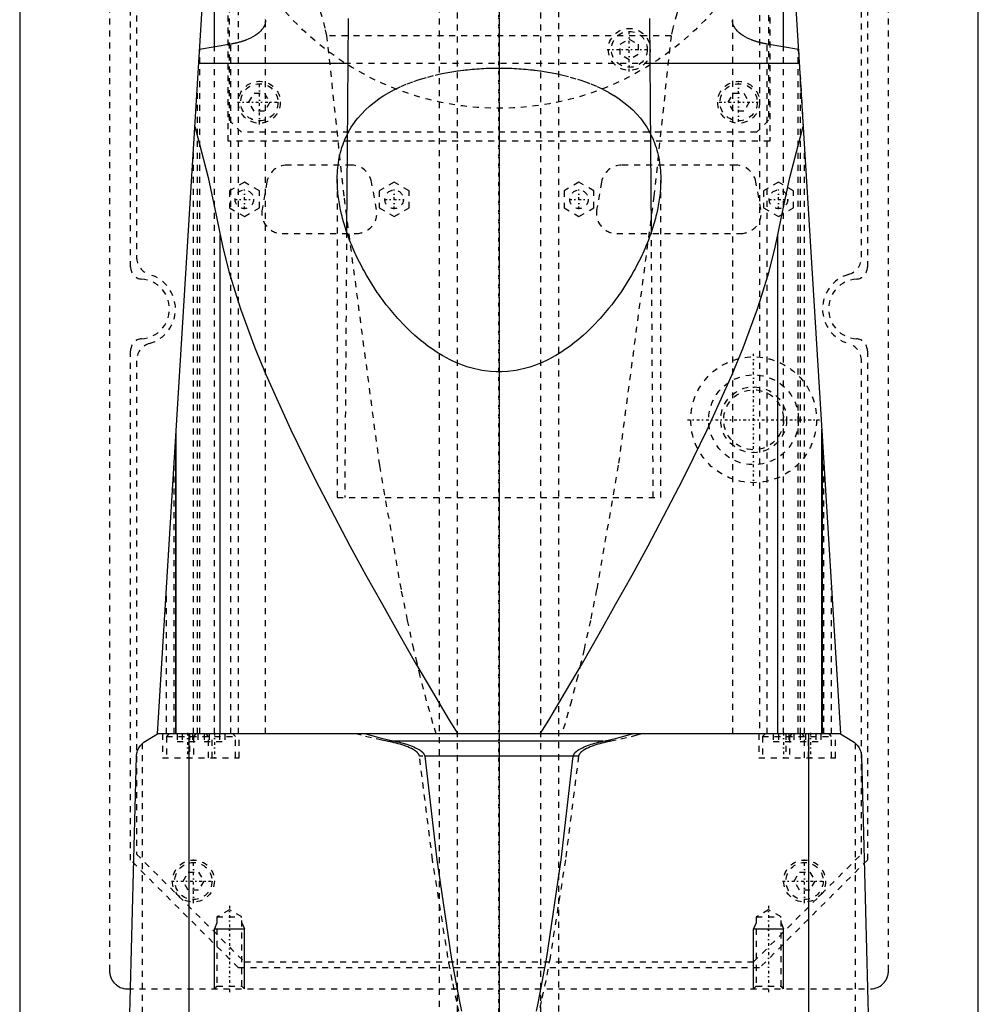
# Model space of a CAD drawing. Extents: x -90 to 90, y -104 to 484.
# Tile 5 of 8: x -80 to 80, y 32 to 196. Entities that reach past the tile are written whole.
import ezdxf

# ---------------------------------------------------------------- set-up
doc = ezdxf.new("R2010")
doc.units = 0
doc.linetypes.add('CENTER', pattern=[1.5, 0.45, -0.5, 0.05, -0.5])
doc.linetypes.add('DASHED', pattern=[2, 1, -1])
for name, color, linetype in [('AM_0', 7, 'CONTINUOUS'), ('AM_10', 7, 'CONTINUOUS'), ('AM_3', 7, 'DASHED'), ('AM_7', 7, 'CENTER')]:
    doc.layers.add(name, color=color, linetype=linetype)

msp = doc.modelspace()

# ---------------------------------------------------------------- linework, layer by layer
at = {"layer": 'AM_0', "color": 7, "linetype": 'CONTINUOUS'}
for p, q in [((-80, 291.5), (-80, 30)), ((80, 30), (80, 291.5)), ((-57, 77.05), (-47, 240)), ((47, 240), (57, 77.05)), ((-47.5, 191.75), (-47.5, 200.01)), ((47.5, 191.75), (47.5, 200.01)), ((-25.18, 196.5), (-25.43, 160.87)), ((25.43, 160.87), (25.18, 196.5)), ((-44.74, 192.21), (-49.99, 191.33)), ((49.99, 191.33), (44.74, 192.21)), ((-25.23, 189), (-50.13, 189)), ((50.13, 189), (25.23, 189)), ((-46.53, 77.05), (-46.53, 160.38)), ((46.53, 77.05), (46.53, 160.38)), ((-53.88, 77.05), (-53.88, 127.93)), ((53.88, 77.05), (53.88, 127.93)), ((-54, 125.94), (-54, 77.05)), ((54, 77.05), (54, 125.94)), ((-59, 75.85), (-57, 77.05)), ((57, 77.05), (-57, 77.05)), ((-51.74, 16.5), (-51.74, 77.05)), ((17.41, 75.85), (-17.41, 75.85)), ((51.74, 16.5), (51.74, 77.05)), ((57, 77.05), (59, 75.85)), ((-62, 16.5), (-60.5, 73.35)), ((12.4, 73.35), (-12.4, 73.35)), ((60.5, 73.35), (62, 16.5))]:
    msp.add_line(p, q, dxfattribs=at)
for points in [[(-39, 196.08, 0), (-39, 195.95, 0), (-39.04, 195.69, 0), (-39.11, 195.42, 0), (-39.16, 195.29, 0), (-39.23, 195.16, 0), (-39.38, 194.89, 0), (-39.57, 194.63, 0), (-39.8, 194.37, 0), (-40.06, 194.12, 0), (-40.36, 193.88, 0), (-40.52, 193.76, 0), (-40.69, 193.65, 0), (-41.06, 193.43, 0), (-41.45, 193.22, 0), (-41.86, 193.03, 0), (-42.12, 192.92, 0), (-42.2, 192.89, 0), (-42.28, 192.86, 0), (-42.32, 192.85, 0), (-42.36, 192.84, 0), (-42.43, 192.81, 0), (-42.52, 192.78, 0), (-42.6, 192.75, 0), (-42.68, 192.72, 0), (-42.76, 192.69, 0), (-42.8, 192.68, 0), (-42.85, 192.67, 0), (-42.93, 192.64, 0), (-43.02, 192.61, 0), (-43.06, 192.6, 0), (-43.11, 192.59, 0), (-43.19, 192.56, 0), (-43.28, 192.54, 0), (-43.33, 192.52, 0), (-43.37, 192.51, 0), (-43.46, 192.49, 0), (-43.55, 192.46, 0), (-43.64, 192.44, 0), (-43.74, 192.42, 0), (-43.83, 192.4, 0), (-43.88, 192.39, 0), (-43.92, 192.37, 0), (-44.02, 192.35, 0), (-44.11, 192.33, 0), (-44.21, 192.31, 0), (-44.3, 192.29, 0), (-44.4, 192.27, 0), (-44.45, 192.27, 0), (-44.5, 192.26, 0), (-44.6, 192.24, 0), (-44.69, 192.22, 0), (-44.74, 192.21, 0)], [(-39.02, 196.32, 0), (-39.01, 196.27, 0), (-39.01, 196.24, 0), (-39, 196.21, 0), (-39, 196.16, 0), (-39, 196.1, 0), (-39, 196.08, 0)], [(39, 196.08, 0), (39, 196.1, 0), (39, 196.16, 0), (39, 196.21, 0), (39.01, 196.24, 0), (39.01, 196.27, 0), (39.02, 196.32, 0)], [(44.74, 192.21, 0), (44.69, 192.22, 0), (44.6, 192.24, 0), (44.5, 192.26, 0), (44.45, 192.27, 0), (44.4, 192.27, 0), (44.31, 192.29, 0), (44.21, 192.31, 0), (44.11, 192.33, 0), (44.02, 192.35, 0), (43.92, 192.37, 0), (43.88, 192.38, 0), (43.83, 192.4, 0), (43.74, 192.42, 0), (43.65, 192.44, 0), (43.55, 192.46, 0), (43.46, 192.49, 0), (43.37, 192.51, 0), (43.33, 192.52, 0), (43.28, 192.54, 0), (43.2, 192.56, 0), (43.11, 192.59, 0), (43.06, 192.6, 0), (43.02, 192.61, 0), (42.94, 192.64, 0), (42.85, 192.67, 0), (42.81, 192.68, 0), (42.77, 192.69, 0), (42.68, 192.72, 0), (42.6, 192.75, 0), (42.52, 192.78, 0), (42.44, 192.81, 0), (42.36, 192.83, 0), (42.32, 192.85, 0), (42.28, 192.86, 0), (42.2, 192.89, 0), (42.12, 192.92, 0), (41.86, 193.03, 0), (41.45, 193.22, 0), (41.06, 193.43, 0), (40.7, 193.65, 0), (40.53, 193.76, 0), (40.36, 193.88, 0), (40.06, 194.12, 0), (39.8, 194.37, 0), (39.57, 194.63, 0), (39.38, 194.89, 0), (39.23, 195.16, 0), (39.16, 195.29, 0), (39.11, 195.42, 0), (39.04, 195.69, 0), (39, 195.95, 0), (39, 196.08, 0)], [(-50.78, 178.45, 0), (-50.02, 175.73, 0), (-48.56, 169.92, 0), (-47.19, 163.67, 0), (-46.53, 160.38, 0)], [(46.53, 160.38, 0), (47.19, 163.67, 0), (48.56, 169.92, 0), (50.02, 175.73, 0), (50.78, 178.45, 0)], [(-27, 169.6, 0), (-27, 169.81, 0), (-26.99, 170.24, 0), (-26.97, 170.67, 0), (-26.96, 170.89, 0), (-26.94, 171.1, 0), (-26.91, 171.53, 0), (-26.86, 171.96, 0), (-26.8, 172.39, 0), (-26.73, 172.82, 0), (-26.65, 173.25, 0), (-26.61, 173.46, 0), (-26.56, 173.67, 0), (-26.46, 174.1, 0), (-26.34, 174.52, 0), (-26.22, 174.93, 0), (-26.08, 175.35, 0), (-25.93, 175.76, 0), (-25.85, 175.96, 0), (-25.77, 176.16, 0), (-25.6, 176.57, 0), (-25.41, 176.96, 0), (-25.31, 177.16, 0)], [(25.31, 177.16, 0), (25.41, 176.97, 0), (25.6, 176.57, 0), (25.77, 176.17, 0), (25.85, 175.96, 0), (25.93, 175.76, 0), (26.08, 175.35, 0), (26.22, 174.94, 0), (26.34, 174.52, 0), (26.46, 174.1, 0), (26.56, 173.68, 0), (26.61, 173.46, 0), (26.65, 173.25, 0), (26.73, 172.82, 0), (26.8, 172.4, 0), (26.86, 171.97, 0), (26.91, 171.54, 0), (26.94, 171.11, 0), (26.96, 170.89, 0), (26.97, 170.67, 0), (26.99, 170.24, 0), (27, 169.81, 0), (27, 169.6, 0)], [(27, 169.6, 0), (27, 169.28, 0), (26.98, 168.63, 0), (26.94, 167.97, 0), (26.91, 167.64, 0), (26.88, 167.3, 0), (26.8, 166.62, 0), (26.7, 165.94, 0), (26.58, 165.24, 0), (26.44, 164.54, 0), (26.28, 163.83, 0), (26.2, 163.47, 0), (26.11, 163.12, 0), (25.91, 162.4, 0), (25.69, 161.67, 0), (25.46, 160.95, 0), (25.2, 160.22, 0), (24.93, 159.48, 0), (24.78, 159.11, 0), (24.64, 158.75, 0), (24.33, 158.01, 0), (24, 157.28, 0), (23.83, 156.91, 0), (23.65, 156.54, 0), (23.29, 155.81, 0), (22.91, 155.07, 0), (22.72, 154.71, 0), (22.52, 154.34, 0), (22.11, 153.62, 0), (21.68, 152.9, 0), (21.24, 152.18, 0), (20.78, 151.47, 0), (20.31, 150.77, 0), (20.07, 150.42, 0), (19.82, 150.07, 0), (19.32, 149.39, 0), (18.81, 148.71, 0), (18.28, 148.05, 0), (17.74, 147.39, 0), (17.19, 146.75, 0), (16.9, 146.43, 0), (16.61, 146.11, 0), (16.01, 145.47, 0), (15.38, 144.83, 0), (14.72, 144.2, 0), (14.04, 143.58, 0), (13.34, 142.97, 0), (12.98, 142.68, 0), (12.62, 142.38, 0), (11.87, 141.81, 0), (11.1, 141.26, 0), (10.31, 140.74, 0), (9.5, 140.25, 0), (8.67, 139.79, 0), (8.25, 139.57, 0), (7.82, 139.36, 0), (6.95, 138.97, 0), (6.07, 138.62, 0), (5.17, 138.31, 0), (4.26, 138.05, 0), (3.33, 137.83, 0), (2.86, 137.75, 0), (2.39, 137.67, 0), (1.44, 137.56, 0), (0.48, 137.51, 0), (0, 137.5, 0), (-0.48, 137.51, 0), (-1.44, 137.56, 0), (-2.39, 137.67, 0), (-2.86, 137.75, 0), (-3.33, 137.83, 0), (-4.26, 138.05, 0), (-5.17, 138.31, 0), (-6.07, 138.62, 0), (-6.95, 138.97, 0), (-7.82, 139.36, 0), (-8.25, 139.57, 0), (-8.67, 139.79, 0), (-9.5, 140.25, 0), (-10.31, 140.74, 0), (-11.1, 141.26, 0), (-11.87, 141.81, 0), (-12.62, 142.38, 0), (-12.98, 142.68, 0), (-13.34, 142.97, 0), (-14.04, 143.58, 0), (-14.72, 144.2, 0), (-15.38, 144.83, 0), (-16.01, 145.47, 0), (-16.61, 146.11, 0), (-16.9, 146.43, 0), (-17.19, 146.75, 0), (-17.74, 147.39, 0), (-18.28, 148.05, 0), (-18.81, 148.71, 0), (-19.32, 149.39, 0), (-19.82, 150.07, 0), (-20.07, 150.42, 0), (-20.31, 150.77, 0), (-20.78, 151.47, 0), (-21.24, 152.18, 0), (-21.68, 152.9, 0), (-22.11, 153.62, 0), (-22.52, 154.34, 0), (-22.72, 154.71, 0), (-22.91, 155.07, 0), (-23.29, 155.81, 0), (-23.65, 156.54, 0), (-23.83, 156.91, 0), (-24, 157.28, 0), (-24.33, 158.01, 0), (-24.64, 158.75, 0), (-24.78, 159.11, 0), (-24.93, 159.48, 0), (-25.2, 160.22, 0), (-25.46, 160.95, 0), (-25.69, 161.67, 0), (-25.91, 162.4, 0), (-26.11, 163.12, 0), (-26.2, 163.47, 0), (-26.28, 163.83, 0), (-26.44, 164.54, 0), (-26.58, 165.24, 0), (-26.7, 165.94, 0), (-26.8, 166.62, 0), (-26.88, 167.3, 0), (-26.91, 167.64, 0), (-26.94, 167.97, 0), (-26.98, 168.63, 0), (-27, 169.28, 0), (-27, 169.6, 0)], [(-46.53, 160.38, 0), (-46.11, 158.34, 0), (-45.07, 154.24, 0), (-43.83, 150.11, 0), (-43.13, 148.01, 0), (-42.38, 145.88, 0), (-40.73, 141.53, 0), (-38.89, 137.05, 0), (-36.88, 132.47, 0), (-34.72, 127.8, 0), (-32.42, 123.04, 0), (-31.22, 120.64, 0), (-30, 118.23, 0), (-27.48, 113.37, 0), (-24.87, 108.47, 0), (-22.2, 103.56, 0), (-19.47, 98.65, 0), (-16.7, 93.75, 0), (-15.31, 91.32, 0), (-13.91, 88.89, 0), (-11.1, 84.09, 0), (-8.29, 79.37, 0), (-6.87, 77.05, 0)], [(6.87, 77.05, 0), (8.29, 79.37, 0), (11.1, 84.09, 0), (13.91, 88.89, 0), (15.31, 91.32, 0), (16.7, 93.75, 0), (19.47, 98.65, 0), (22.2, 103.56, 0), (24.87, 108.47, 0), (27.48, 113.37, 0), (30, 118.23, 0), (31.22, 120.64, 0), (32.42, 123.04, 0), (34.72, 127.8, 0), (36.88, 132.47, 0), (38.89, 137.05, 0), (40.73, 141.53, 0), (42.38, 145.88, 0), (43.13, 148.01, 0), (43.83, 150.11, 0), (45.07, 154.24, 0), (46.11, 158.34, 0), (46.53, 160.38, 0)], [(-60.5, 73.35, 0), (-60.5, 73.35, 0), (-60.5, 73.36, 0), (-60.5, 73.37, 0), (-60.5, 73.37, 0), (-60.5, 73.37, 0), (-60.5, 73.38, 0), (-60.5, 73.38, 0), (-60.5, 73.39, 0), (-60.5, 73.39, 0), (-60.5, 73.4, 0), (-60.5, 73.4, 0), (-60.5, 73.4, 0), (-60.5, 73.41, 0), (-60.5, 73.41, 0), (-60.5, 73.43, 0), (-60.5, 73.44, 0), (-60.49, 73.45, 0), (-60.49, 73.48, 0), (-60.49, 73.5, 0), (-60.49, 73.52, 0), (-60.49, 73.54, 0), (-60.49, 73.56, 0), (-60.49, 73.57, 0), (-60.48, 73.57, 0), (-60.48, 73.59, 0), (-60.48, 73.61, 0), (-60.47, 73.65, 0), (-60.47, 73.69, 0), (-60.46, 73.73, 0), (-60.45, 73.79, 0), (-60.44, 73.85, 0), (-60.4, 74.02, 0), (-60.33, 74.26, 0), (-60.29, 74.36, 0), (-60.25, 74.45, 0), (-60.18, 74.6, 0), (-60.11, 74.74, 0), (-59.83, 75.14, 0), (-59.29, 75.66, 0), (-59, 75.85, 0)], [(-22.25, 77.05, 0), (-21.46, 76.83, 0), (-19.85, 76.41, 0), (-18.23, 76.03, 0), (-17.41, 75.85, 0)], [(-17.41, 75.85, 0), (-17.25, 75.82, 0), (-16.93, 75.75, 0), (-16.61, 75.67, 0), (-16.46, 75.63, 0), (-16.3, 75.59, 0), (-15.99, 75.51, 0), (-15.68, 75.41, 0), (-15.38, 75.32, 0), (-15.08, 75.22, 0), (-14.78, 75.11, 0), (-14.64, 75.06, 0), (-14.49, 75, 0), (-14.21, 74.88, 0), (-13.92, 74.75, 0), (-13.62, 74.59, 0), (-13.33, 74.43, 0), (-13.17, 74.32, 0), (-13.13, 74.29, 0), (-13.08, 74.26, 0), (-13.06, 74.24, 0), (-13.04, 74.22, 0), (-12.99, 74.19, 0), (-12.95, 74.16, 0), (-12.93, 74.14, 0), (-12.91, 74.12, 0), (-12.87, 74.09, 0), (-12.83, 74.05, 0), (-12.81, 74.04, 0), (-12.79, 74.02, 0), (-12.75, 73.98, 0), (-12.72, 73.94, 0), (-12.68, 73.9, 0), (-12.65, 73.86, 0), (-12.61, 73.82, 0), (-12.6, 73.8, 0), (-12.58, 73.78, 0), (-12.55, 73.73, 0), (-12.52, 73.68, 0), (-12.49, 73.63, 0), (-12.47, 73.58, 0), (-12.45, 73.53, 0), (-12.44, 73.51, 0), (-12.43, 73.48, 0), (-12.41, 73.43, 0), (-12.41, 73.4, 0), (-12.41, 73.39, 0), (-12.4, 73.38, 0), (-12.4, 73.38, 0), (-12.4, 73.37, 0), (-12.4, 73.36, 0), (-12.4, 73.35, 0), (-12.4, 73.35, 0)], [(12.4, 73.35, 0), (12.4, 73.35, 0), (12.4, 73.36, 0), (12.4, 73.37, 0), (12.4, 73.38, 0), (12.4, 73.38, 0), (12.41, 73.39, 0), (12.41, 73.4, 0), (12.41, 73.43, 0), (12.43, 73.48, 0), (12.44, 73.51, 0), (12.45, 73.53, 0), (12.47, 73.58, 0), (12.49, 73.63, 0), (12.52, 73.68, 0), (12.55, 73.73, 0), (12.58, 73.78, 0), (12.6, 73.8, 0), (12.61, 73.82, 0), (12.65, 73.86, 0), (12.68, 73.9, 0), (12.72, 73.94, 0), (12.75, 73.98, 0), (12.79, 74.02, 0), (12.81, 74.04, 0), (12.83, 74.05, 0), (12.87, 74.09, 0), (12.91, 74.12, 0), (12.93, 74.14, 0), (12.95, 74.16, 0), (12.99, 74.19, 0), (13.04, 74.22, 0), (13.06, 74.24, 0), (13.08, 74.26, 0), (13.13, 74.29, 0), (13.17, 74.32, 0), (13.33, 74.43, 0), (13.62, 74.59, 0), (13.92, 74.75, 0), (14.21, 74.88, 0), (14.49, 75, 0), (14.64, 75.06, 0), (14.78, 75.11, 0), (15.08, 75.22, 0), (15.38, 75.32, 0), (15.68, 75.41, 0), (15.99, 75.51, 0), (16.3, 75.59, 0), (16.46, 75.63, 0), (16.61, 75.67, 0), (16.93, 75.75, 0), (17.25, 75.82, 0), (17.41, 75.85, 0)], [(17.41, 75.85, 0), (18.23, 76.03, 0), (19.85, 76.41, 0), (21.46, 76.83, 0), (22.25, 77.05, 0)], [(59, 75.85, 0), (59.29, 75.66, 0), (59.83, 75.14, 0), (60.11, 74.74, 0), (60.18, 74.6, 0), (60.25, 74.45, 0), (60.29, 74.36, 0), (60.33, 74.26, 0), (60.4, 74.02, 0), (60.44, 73.85, 0), (60.45, 73.79, 0), (60.46, 73.73, 0), (60.47, 73.69, 0), (60.47, 73.65, 0), (60.48, 73.61, 0), (60.48, 73.59, 0), (60.48, 73.57, 0), (60.49, 73.57, 0), (60.49, 73.56, 0), (60.49, 73.54, 0), (60.49, 73.52, 0), (60.49, 73.5, 0), (60.49, 73.48, 0), (60.49, 73.45, 0), (60.5, 73.44, 0), (60.5, 73.43, 0), (60.5, 73.41, 0), (60.5, 73.41, 0), (60.5, 73.4, 0), (60.5, 73.4, 0), (60.5, 73.4, 0), (60.5, 73.39, 0), (60.5, 73.39, 0), (60.5, 73.38, 0), (60.5, 73.38, 0), (60.5, 73.37, 0), (60.5, 73.37, 0), (60.5, 73.37, 0), (60.5, 73.36, 0), (60.5, 73.35, 0), (60.5, 73.35, 0)], [(-12.4, 73.35, 0), (-10.36, 56.04, 0), (-7.97, 39.77, 0), (-7.28, 35.91, 0), (-6.59, 32.39, 0), (-6.24, 30.76, 0)], [(6.24, 30.76, 0), (6.59, 32.39, 0), (7.28, 35.91, 0), (7.97, 39.77, 0), (10.36, 56.04, 0), (12.4, 73.35, 0)]]:
    msp.add_polyline3d(points, dxfattribs=at)
at = {"layer": 'AM_10', "color": 7, "linetype": 'CONTINUOUS'}
for p, q in [((-47.07, 45.5), (-47.5, 44.5)), ((-47.5, 34.5), (-47.5, 44.5)), ((-47.5, 44.5), (-42.5, 44.5)), ((-42.93, 45.5), (-42.5, 44.5)), ((-42.5, 34.5), (-42.5, 44.5)), ((42.93, 45.5), (42.5, 44.5)), ((42.5, 34.5), (42.5, 44.5)), ((42.5, 44.5), (47.5, 44.5)), ((47.07, 45.5), (47.5, 44.5)), ((47.5, 34.5), (47.5, 44.5))]:
    msp.add_line(p, q, dxfattribs=at)
at = {"layer": 'AM_3', "color": 6, "linetype": 'DASHED'}
for p, q in [((-7, 457.5), (-7, -77.5)), ((7, -77.5), (7, 457.5)), ((-65, 292.5), (-65, 37.5)), ((-61.5, 154.98), (-61.5, 292)), ((-60.5, 291), (-60.5, 156.65)), ((60.5, 156.65), (60.5, 291)), ((61.5, 292), (61.5, 154.98)), ((65, 37.5), (65, 292.5)), ((-43.5, 77.05), (-43.5, 247.02)), ((43.5, 247.02), (43.5, 77.05)), ((-45, 179.5), (-45, 245.02)), ((45, 245.02), (45, 179.5)), ((-45.21, 176), (-45.21, 244.67)), ((45.21, 244.67), (45.21, 176)), ((-10, 212.5), (-10, -25.3)), ((10, -25.3), (10, 212.5)), ((-39, 77.05), (-39, 196.08)), ((39, 196.08), (39, 77.05)), ((28.71, 193.62), (-28.71, 193.62)), ((20.25, 192.19), (21.75, 193.06)), ((21.75, 193.06), (23.25, 192.19)), ((-49.95, 77.05), (-49.95, 191.34)), ((-47.5, 77.05), (-47.5, 191.75)), ((-44.74, 77.05), (-44.74, 192.21)), ((20.25, 190.46), (20.25, 192.19)), ((23.25, 192.19), (23.25, 190.46)), ((44.74, 77.05), (44.74, 192.21)), ((47.5, 77.05), (47.5, 191.75)), ((49.95, 77.05), (49.95, 191.34)), ((49.99, 191.33), (50.78, 178.45)), ((21.75, 189.6), (20.25, 190.46)), ((23.25, 190.46), (21.75, 189.6)), ((25.23, 189), (-25.23, 189)), ((-50.31, 77.05), (-50.31, 186.12)), ((50.31, 77.05), (50.31, 186.12)), ((-41.73, 182.5), (-40.87, 184)), ((-40.87, 181), (-41.73, 182.5)), ((-40.87, 184), (-39.13, 184)), ((-39.13, 184), (-38.27, 182.5)), ((-38.27, 182.5), (-39.13, 181)), ((38.27, 182.5), (39.13, 184)), ((39.13, 181), (38.27, 182.5)), ((39.13, 184), (40.87, 184)), ((40.87, 184), (41.73, 182.5)), ((41.73, 182.5), (40.87, 181)), ((-39.13, 181), (-40.87, 181)), ((40.87, 181), (39.13, 181)), ((-43, 177.5), (-45, 179.5)), ((45, 179.5), (43, 177.5)), ((45.21, 176), (-45.21, 176)), ((43, 177.5), (-43, 177.5)), ((-51, 77.05), (-51, 174.82)), ((51, 77.05), (51, 174.82)), ((-24.61, 172), (-35.39, 172)), ((39.54, 172), (20.46, 172)), ((-27, 169.6), (-27, 116.5)), ((27, 116.5), (27, 169.6)), ((-42.5, 169.19), (-45, 167.74)), ((-45, 167.74), (-45, 164.86)), ((-40, 167.74), (-42.5, 169.19)), ((-40, 164.86), (-40, 167.74)), ((-38.74, 169.19), (-39.55, 164.59)), ((-20.45, 164.59), (-21.26, 169.19)), ((-17.5, 169.19), (-20, 167.74)), ((-20, 167.74), (-20, 164.86)), ((-15, 167.74), (-17.5, 169.19)), ((-15, 164.86), (-15, 167.74)), ((13.35, 169.19), (10.85, 167.74)), ((10.85, 167.74), (10.85, 164.86)), ((15.85, 167.74), (13.35, 169.19)), ((15.85, 164.86), (15.85, 167.74)), ((17.11, 169.19), (16.3, 164.59)), ((43.7, 164.59), (42.89, 169.19)), ((46.65, 169.19), (44.15, 167.74)), ((44.15, 167.74), (44.15, 164.86)), ((49.15, 167.74), (46.65, 169.19)), ((49.15, 164.86), (49.15, 167.74)), ((-45, 164.86), (-42.5, 163.41)), ((-42.5, 163.41), (-40, 164.86)), ((-20, 164.86), (-17.5, 163.41)), ((-17.5, 163.41), (-15, 164.86)), ((10.85, 164.86), (13.35, 163.41)), ((13.35, 163.41), (15.85, 164.86)), ((44.15, 164.86), (46.65, 163.41)), ((46.65, 163.41), (49.15, 164.86)), ((-36.2, 160.6), (-23.8, 160.6)), ((-25.43, 160.87), (-25.75, 116.5)), ((19.65, 160.6), (40.35, 160.6)), ((25.75, 116.5), (25.43, 160.87)), ((-61.5, 56), (-61.5, 141.02)), ((61.5, 141.02), (61.5, 56)), ((-60.5, 139.35), (-60.5, 57)), ((60.5, 57), (60.5, 139.35)), ((-54.2, 77.05), (-54.2, 122.75)), ((54.2, 77.05), (54.2, 122.75)), ((-27, 116.5), (27, 116.5)), ((-55.5, 77.05), (-55.5, 101.49)), ((55.5, 77.05), (55.5, 101.49)), ((-56.15, 77.05), (-56.15, 73.05)), ((-55.1, 77.05), (-55.5, 76.65)), ((-55.5, 76.65), (-55.5, 73.05)), ((-55.5, 76.65), (-44, 76.65)), ((-53.73, 77.05), (-53.73, 75.8)), ((-53.73, 75.8), (-50.27, 75.8)), ((-52.87, 77.05), (-52.87, 75.8)), ((-51.65, 77.05), (-51.65, 73.05)), ((-51.13, 77.05), (-51.13, 75.8)), ((-50.6, 77.05), (-51, 76.65)), ((-51, 76.65), (-51, 73.05)), ((-50.27, 77.05), (-50.27, 75.8)), ((-49.23, 77.05), (-49.23, 75.8)), ((-49.23, 75.8), (-45.77, 75.8)), ((-48.5, 76.65), (-48.9, 77.05)), ((-48.5, 73.05), (-48.5, 76.65)), ((-48.37, 77.05), (-48.37, 75.8)), ((-47.85, 73.05), (-47.85, 77.05)), ((-46.63, 77.05), (-46.63, 75.8)), ((-45.77, 77.05), (-45.77, 75.8)), ((-44, 76.65), (-44.4, 77.05)), ((-44, 73.05), (-44, 76.65)), ((-43.35, 73.05), (-43.35, 77.05)), ((18.65, 75.85), (-18.65, 75.85)), ((43.35, 77.05), (43.35, 73.05)), ((44.4, 77.05), (44, 76.65)), ((44, 76.65), (44, 73.05)), ((44, 76.65), (55.5, 76.65)), ((45.77, 77.05), (45.77, 75.8)), ((45.77, 75.8), (49.23, 75.8)), ((46.63, 77.05), (46.63, 75.8)), ((47.85, 77.05), (47.85, 73.05)), ((48.37, 77.05), (48.37, 75.8)), ((48.9, 77.05), (48.5, 76.65)), ((48.5, 76.65), (48.5, 73.05)), ((49.23, 77.05), (49.23, 75.8)), ((50.27, 77.05), (50.27, 75.8)), ((50.27, 75.8), (53.73, 75.8)), ((51, 76.65), (50.6, 77.05)), ((51, 73.05), (51, 76.65)), ((51.13, 77.05), (51.13, 75.8)), ((51.65, 73.05), (51.65, 77.05)), ((52.87, 77.05), (52.87, 75.8)), ((53.73, 77.05), (53.73, 75.8)), ((55.5, 76.65), (55.1, 77.05)), ((55.5, 73.05), (55.5, 76.65)), ((56.15, 73.05), (56.15, 77.05)), ((-59.5, 16.5), (-59.5, 75.49)), ((59.5, 16.5), (59.5, 75.49)), ((-56.15, 73.05), (-43.35, 73.05)), ((13.28, 73.35), (-13.28, 73.35)), ((43.35, 73.05), (56.15, 73.05)), ((-43.5, 38), (-61.5, 56)), ((-60.5, 57), (-42.5, 39)), ((42.5, 39), (60.5, 57)), ((61.5, 56), (43.5, 38)), ((-52.73, 52.5), (-51.87, 54)), ((-51.87, 54), (-50.13, 54)), ((-50.13, 54), (-49.27, 52.5)), ((49.27, 52.5), (50.13, 54)), ((50.13, 54), (51.87, 54)), ((51.87, 54), (52.73, 52.5)), ((-51.87, 51), (-52.73, 52.5)), ((-50.13, 51), (-51.87, 51)), ((-49.27, 52.5), (-50.13, 51)), ((50.13, 51), (49.27, 52.5)), ((51.87, 51), (50.13, 51)), ((52.73, 52.5), (51.87, 51)), ((-45, 47.69), (-47.07, 46.5)), ((-42.93, 46.5), (-45, 47.69)), ((45, 47.69), (42.93, 46.5)), ((47.07, 46.5), (45, 47.69)), ((-47.07, 46.5), (-47.07, 34.93)), ((-47.07, 46.5), (-42.93, 46.5)), ((-42.93, 34.93), (-42.93, 46.5)), ((42.93, 46.5), (42.93, 34.93)), ((42.93, 46.5), (47.07, 46.5)), ((47.07, 34.93), (47.07, 46.5)), ((43.5, 38), (-43.5, 38)), ((-42.5, 39), (42.5, 39)), ((-47.07, 34.93), (-47.5, 34.5)), ((-47.07, 34.93), (-42.93, 34.93)), ((-42.5, 34.5), (-42.93, 34.93)), ((42.93, 34.93), (42.5, 34.5)), ((42.93, 34.93), (47.07, 34.93)), ((47.5, 34.5), (47.07, 34.93)), ((-62, 34.5), (62, 34.5))]:
    msp.add_line(p, q, dxfattribs=at)
for points in [[(-28.71, 193.62, 0), (-28.99, 194.85, 0), (-29.66, 197.27, 0), (-30.44, 199.65, 0), (-30.86, 200.82, 0), (-31.31, 201.98, 0), (-32.26, 204.28, 0), (-33.28, 206.54, 0), (-34.35, 208.76, 0), (-35.46, 210.94, 0), (-36.61, 213.09, 0), (-37.19, 214.15, 0), (-37.78, 215.2, 0), (-38.96, 217.28, 0), (-40.15, 219.31, 0), (-41.34, 221.3, 0), (-42.52, 223.25, 0), (-43.68, 225.15, 0), (-44.25, 226.08, 0), (-44.82, 227, 0), (-45.93, 228.8, 0), (-47.01, 230.54, 0), (-47.53, 231.39, 0)], [(47.53, 231.39, 0), (47.01, 230.54, 0), (45.93, 228.8, 0), (44.82, 227, 0), (44.25, 226.08, 0), (43.68, 225.15, 0), (42.52, 223.25, 0), (41.34, 221.3, 0), (40.15, 219.31, 0), (38.96, 217.28, 0), (37.78, 215.2, 0), (37.19, 214.15, 0), (36.61, 213.09, 0), (35.46, 210.94, 0), (34.35, 208.76, 0), (33.28, 206.54, 0), (32.26, 204.28, 0), (31.31, 201.98, 0), (30.86, 200.82, 0), (30.44, 199.65, 0), (29.66, 197.27, 0), (28.99, 194.85, 0), (28.71, 193.62, 0)], [(-10.49, 77.05, 0), (-11.02, 78.81, 0), (-12.09, 82.59, 0), (-13.15, 86.72, 0), (-13.68, 88.91, 0), (-14.21, 91.19, 0), (-15.26, 96.01, 0), (-16.3, 101.17, 0), (-19.91, 121.9, 0), (-25.86, 166.85, 0), (-28.71, 193.62, 0)], [(28.71, 193.62, 0), (25.86, 166.85, 0), (19.91, 121.9, 0), (16.3, 101.17, 0), (15.26, 96.01, 0), (14.21, 91.19, 0), (13.68, 88.91, 0), (13.15, 86.72, 0), (12.09, 82.59, 0), (11.02, 78.81, 0), (10.49, 77.05, 0)], [(-10.01, 187.18, 0), (-9.52, 187.29, 0), (-8.53, 187.48, 0), (-7.52, 187.65, 0), (-7.01, 187.73, 0)], [(-7.01, 187.73, 0), (-6.81, 187.75, 0), (-6.43, 187.81, 0), (-6.04, 187.85, 0), (-5.85, 187.88, 0), (-5.65, 187.9, 0), (-5.26, 187.94, 0), (-4.87, 187.98, 0), (-4.48, 188.02, 0), (-4.09, 188.05, 0), (-3.7, 188.08, 0), (-3.5, 188.1, 0), (-3.31, 188.11, 0), (-2.92, 188.13, 0), (-2.52, 188.16, 0), (-2.13, 188.17, 0), (-1.74, 188.19, 0), (-1.35, 188.2, 0), (-1.16, 188.21, 0), (-0.97, 188.21, 0), (-0.58, 188.22, 0), (-0.19, 188.22, 0), (0, 188.22, 0)], [(0, 188.22, 0), (0.19, 188.22, 0), (0.58, 188.22, 0), (0.96, 188.21, 0), (1.16, 188.21, 0), (1.35, 188.2, 0), (1.74, 188.19, 0), (2.13, 188.17, 0), (2.52, 188.16, 0), (2.91, 188.14, 0), (3.3, 188.11, 0), (3.5, 188.1, 0), (3.69, 188.08, 0), (4.09, 188.05, 0), (4.48, 188.02, 0), (4.87, 187.98, 0), (5.26, 187.94, 0), (5.65, 187.9, 0), (5.84, 187.88, 0), (6.04, 187.85, 0), (6.43, 187.81, 0), (6.81, 187.75, 0), (7.01, 187.73, 0)], [(7.01, 187.73, 0), (7.52, 187.65, 0), (8.53, 187.48, 0), (9.52, 187.29, 0), (10.01, 187.18, 0)], [(-25.31, 177.16, 0), (-25.11, 177.56, 0), (-24.65, 178.34, 0), (-24.14, 179.1, 0), (-23.87, 179.47, 0), (-23.58, 179.84, 0), (-22.97, 180.54, 0), (-22.31, 181.22, 0), (-21.61, 181.87, 0), (-20.85, 182.49, 0), (-20.06, 183.07, 0), (-19.65, 183.35, 0), (-19.22, 183.62, 0), (-18.34, 184.14, 0), (-17.4, 184.64, 0), (-16.4, 185.12, 0), (-15.34, 185.57, 0), (-14.24, 185.99, 0), (-13.66, 186.18, 0), (-13.08, 186.37, 0), (-11.88, 186.72, 0), (-10.64, 187.04, 0), (-10.01, 187.18, 0)], [(10.01, 187.18, 0), (10.65, 187.04, 0), (11.89, 186.72, 0), (13.09, 186.37, 0), (13.68, 186.18, 0), (14.25, 185.98, 0), (15.35, 185.56, 0), (16.41, 185.12, 0), (17.4, 184.64, 0), (18.33, 184.15, 0), (19.21, 183.63, 0), (19.64, 183.35, 0), (20.06, 183.07, 0), (20.86, 182.49, 0), (21.61, 181.87, 0), (22.32, 181.22, 0), (22.98, 180.54, 0), (23.59, 179.83, 0), (23.87, 179.47, 0), (24.14, 179.1, 0), (24.65, 178.34, 0), (25.11, 177.56, 0), (25.31, 177.16, 0)], [(-18.65, 75.85, 0), (-19.54, 76.03, 0), (-21.29, 76.41, 0), (-23.02, 76.83, 0), (-23.87, 77.05, 0)], [(-13.28, 73.35, 0), (-13.28, 73.35, 0), (-13.28, 73.36, 0), (-13.28, 73.37, 0), (-13.28, 73.38, 0), (-13.28, 73.38, 0), (-13.28, 73.39, 0), (-13.29, 73.4, 0), (-13.29, 73.41, 0), (-13.29, 73.42, 0), (-13.29, 73.43, 0), (-13.29, 73.43, 0), (-13.29, 73.44, 0), (-13.3, 73.45, 0), (-13.3, 73.46, 0), (-13.3, 73.47, 0), (-13.31, 73.47, 0), (-13.31, 73.48, 0), (-13.31, 73.49, 0), (-13.31, 73.49, 0), (-13.31, 73.5, 0), (-13.32, 73.51, 0), (-13.32, 73.52, 0), (-13.33, 73.54, 0), (-13.35, 73.59, 0), (-13.38, 73.65, 0), (-13.41, 73.7, 0), (-13.45, 73.74, 0), (-13.48, 73.79, 0), (-13.5, 73.81, 0), (-13.52, 73.84, 0), (-13.56, 73.88, 0), (-13.59, 73.92, 0), (-13.63, 73.96, 0), (-13.67, 74, 0), (-13.71, 74.03, 0), (-13.74, 74.05, 0), (-13.76, 74.07, 0), (-13.8, 74.11, 0), (-13.84, 74.14, 0), (-13.87, 74.16, 0), (-13.89, 74.17, 0), (-13.94, 74.21, 0), (-13.98, 74.24, 0), (-14.01, 74.26, 0), (-14.03, 74.27, 0), (-14.08, 74.31, 0), (-14.13, 74.34, 0), (-14.31, 74.44, 0), (-14.62, 74.61, 0), (-14.93, 74.76, 0), (-15.24, 74.89, 0), (-15.54, 75.01, 0), (-15.7, 75.06, 0), (-15.85, 75.12, 0), (-16.17, 75.22, 0), (-16.49, 75.32, 0), (-16.81, 75.42, 0), (-17.14, 75.51, 0), (-17.48, 75.59, 0), (-17.64, 75.63, 0), (-17.81, 75.67, 0), (-18.15, 75.75, 0), (-18.49, 75.82, 0), (-18.65, 75.85, 0)], [(18.65, 75.85, 0), (18.49, 75.82, 0), (18.15, 75.75, 0), (17.81, 75.67, 0), (17.64, 75.63, 0), (17.48, 75.59, 0), (17.14, 75.51, 0), (16.81, 75.42, 0), (16.49, 75.32, 0), (16.17, 75.22, 0), (15.85, 75.12, 0), (15.7, 75.06, 0), (15.54, 75.01, 0), (15.24, 74.89, 0), (14.93, 74.76, 0), (14.62, 74.61, 0), (14.31, 74.44, 0), (14.13, 74.34, 0), (14.08, 74.31, 0), (14.03, 74.27, 0), (14.01, 74.26, 0), (13.98, 74.24, 0), (13.94, 74.21, 0), (13.89, 74.17, 0), (13.87, 74.16, 0), (13.84, 74.14, 0), (13.8, 74.11, 0), (13.76, 74.07, 0), (13.74, 74.05, 0), (13.71, 74.03, 0), (13.67, 74, 0), (13.63, 73.96, 0), (13.59, 73.92, 0), (13.56, 73.88, 0), (13.52, 73.84, 0), (13.5, 73.81, 0), (13.48, 73.79, 0), (13.45, 73.74, 0), (13.41, 73.7, 0), (13.38, 73.65, 0), (13.35, 73.59, 0), (13.33, 73.54, 0), (13.32, 73.52, 0), (13.32, 73.51, 0), (13.31, 73.5, 0), (13.31, 73.49, 0), (13.31, 73.49, 0), (13.31, 73.48, 0), (13.31, 73.47, 0), (13.3, 73.47, 0), (13.3, 73.46, 0), (13.3, 73.45, 0), (13.29, 73.44, 0), (13.29, 73.43, 0), (13.29, 73.43, 0), (13.29, 73.42, 0), (13.29, 73.41, 0), (13.29, 73.4, 0), (13.28, 73.39, 0), (13.28, 73.38, 0), (13.28, 73.38, 0), (13.28, 73.37, 0), (13.28, 73.36, 0), (13.28, 73.35, 0), (13.28, 73.35, 0)], [(23.87, 77.05, 0), (23.02, 76.83, 0), (21.29, 76.41, 0), (19.54, 76.03, 0), (18.65, 75.85, 0)], [(-6.68, 30.76, 0), (-7.05, 32.38, 0), (-7.79, 35.9, 0), (-8.52, 39.76, 0), (-11.09, 56.03, 0), (-13.28, 73.35, 0)], [(13.28, 73.35, 0), (11.09, 56.03, 0), (8.52, 39.76, 0), (7.79, 35.9, 0), (7.05, 32.38, 0), (6.68, 30.76, 0)], [(-65, 37.5, 0), (-65, 37.47, 0), (-65, 37.42, 0), (-65, 37.36, 0), (-65, 37.33, 0), (-64.99, 37.3, 0), (-64.99, 37.25, 0), (-64.98, 37.19, 0), (-64.98, 37.14, 0), (-64.97, 37.09, 0), (-64.96, 37.03, 0), (-64.96, 37, 0), (-64.95, 36.98, 0), (-64.94, 36.92, 0), (-64.93, 36.87, 0), (-64.92, 36.82, 0), (-64.91, 36.77, 0), (-64.9, 36.72, 0), (-64.89, 36.69, 0), (-64.88, 36.67, 0), (-64.87, 36.62, 0), (-64.85, 36.57, 0), (-64.84, 36.54, 0), (-64.83, 36.52, 0), (-64.82, 36.47, 0), (-64.8, 36.42, 0), (-64.79, 36.4, 0), (-64.78, 36.37, 0), (-64.76, 36.32, 0), (-64.74, 36.28, 0), (-64.72, 36.23, 0), (-64.7, 36.19, 0), (-64.68, 36.14, 0), (-64.66, 36.12, 0), (-64.65, 36.1, 0), (-64.63, 36.06, 0), (-64.61, 36.01, 0), (-64.58, 35.97, 0), (-64.56, 35.93, 0), (-64.53, 35.89, 0), (-64.52, 35.87, 0), (-64.51, 35.85, 0), (-64.48, 35.81, 0), (-64.45, 35.77, 0), (-64.43, 35.74, 0), (-64.4, 35.7, 0), (-64.37, 35.66, 0), (-64.36, 35.65, 0), (-64.34, 35.63, 0), (-64.32, 35.59, 0), (-64.29, 35.56, 0), (-64.26, 35.53, 0), (-64.23, 35.49, 0), (-64.2, 35.46, 0), (-64.19, 35.45, 0), (-64.17, 35.43, 0), (-64.14, 35.4, 0), (-64.12, 35.37, 0), (-64.01, 35.28, 0), (-63.92, 35.2, 0), (-63.83, 35.12, 0), (-63.63, 34.98, 0), (-63.42, 34.86, 0), (-63.21, 34.75, 0), (-62.99, 34.67, 0), (-62.77, 34.6, 0), (-62.66, 34.57, 0), (-62.55, 34.55, 0), (-62.33, 34.52, 0), (-62.11, 34.5, 0), (-62, 34.5, 0)], [(62, 34.5, 0), (62.11, 34.5, 0), (62.32, 34.52, 0), (62.54, 34.55, 0), (62.65, 34.57, 0), (62.76, 34.6, 0), (62.98, 34.67, 0), (63.2, 34.75, 0), (63.41, 34.85, 0), (63.62, 34.97, 0), (63.82, 35.11, 0), (63.91, 35.19, 0), (64, 35.27, 0), (64.11, 35.37, 0), (64.14, 35.4, 0), (64.17, 35.43, 0), (64.18, 35.44, 0), (64.2, 35.46, 0), (64.23, 35.49, 0), (64.25, 35.52, 0), (64.28, 35.55, 0), (64.31, 35.58, 0), (64.34, 35.62, 0), (64.35, 35.63, 0), (64.36, 35.65, 0), (64.39, 35.69, 0), (64.42, 35.72, 0), (64.44, 35.76, 0), (64.47, 35.8, 0), (64.49, 35.83, 0), (64.51, 35.85, 0), (64.52, 35.87, 0), (64.55, 35.91, 0), (64.57, 35.95, 0), (64.6, 36, 0), (64.62, 36.04, 0), (64.64, 36.08, 0), (64.65, 36.1, 0), (64.67, 36.12, 0), (64.69, 36.17, 0), (64.71, 36.22, 0), (64.73, 36.26, 0), (64.75, 36.31, 0), (64.77, 36.36, 0), (64.78, 36.38, 0), (64.79, 36.4, 0), (64.81, 36.45, 0), (64.83, 36.5, 0), (64.84, 36.53, 0), (64.85, 36.55, 0), (64.86, 36.6, 0), (64.88, 36.65, 0), (64.89, 36.68, 0), (64.89, 36.71, 0), (64.91, 36.76, 0), (64.92, 36.81, 0), (64.93, 36.87, 0), (64.94, 36.92, 0), (64.95, 36.97, 0), (64.96, 37, 0), (64.96, 37.03, 0), (64.97, 37.08, 0), (64.98, 37.14, 0), (64.98, 37.19, 0), (64.99, 37.25, 0), (64.99, 37.3, 0), (65, 37.33, 0), (65, 37.36, 0), (65, 37.42, 0), (65, 37.47, 0), (65, 37.5, 0)]]:
    msp.add_polyline3d(points, dxfattribs=at)
for centre, radius in [((0, 229), 47.5), ((21.75, 191.33), 3.5), ((21.75, 191.33), 3), ((-40, 182.5), 3.5), ((40, 182.5), 3.5), ((-40, 182.5), 3.1), ((40, 182.5), 3.1), ((-42.5, 166.3), 1.55), ((-17.5, 166.3), 1.55), ((13.35, 166.3), 1.55), ((46.65, 166.3), 1.55), ((42.5, 129.5), 10.5), ((42.5, 129.5), 7.5), ((42.5, 129.5), 5.5), ((42.5, 129.5), 5), ((-51, 52.5), 3.5), ((51, 52.5), 3.5), ((-51, 52.5), 3.1), ((51, 52.5), 3.1)]:
    msp.add_circle(centre, radius, dxfattribs=at)
for centre, radius, start, end in [((-35.39, 168.6), 3.4, 90, 170.0013), ((-24.61, 168.6), 3.4, 9.9987, 90), ((20.46, 168.6), 3.4, 90, 170.0013), ((39.54, 168.6), 3.4, 9.9987, 90), ((-36.2, 164), 3.4, 170.0013, 270), ((-23.8, 164), 3.4, 270, 9.9987), ((19.65, 164), 3.4, 170.0013, 270), ((40.35, 164), 3.4, 270, 9.9987), ((-57.5, 156.65), 3, 180, 253.8724), ((57.5, 156.65), 3, 286.1276, 0), ((-59.5, 154.98), 2, 180, 265.904), ((59.5, 154.98), 2, 274.096, 0), ((-60, 148), 5, 274.096, 85.904), ((-60, 148), 6, 286.1276, 73.8724), ((60, 148), 6, 106.1276, 253.8724), ((60, 148), 5, 94.096, 265.904), ((-59.5, 141.02), 2, 94.096, 180), ((59.5, 141.02), 2, 0, 85.904), ((-57.5, 139.35), 3, 106.1276, 180), ((57.5, 139.35), 3, 0, 73.8724)]:
    msp.add_arc(centre, radius, start, end, dxfattribs=at)
at = {"layer": 'AM_7', "color": 4, "linetype": 'CENTER'}
for p, q in [((0, 484.25), (0, -104.25)), ((0, 317.3), (0, -16.93)), ((0, 242.7), (0, -37.19)), ((21.75, 187.65), (21.75, 195)), ((18.07, 191.33), (25.43, 191.33)), ((-40, 178.82), (-40, 186.18)), ((40, 179.25), (40, 185.75)), ((-43.67, 182.5), (-36.33, 182.5)), ((36.75, 182.5), (43.25, 182.5)), ((-42.5, 164.67), (-42.5, 167.93)), ((-17.5, 164.67), (-17.5, 167.93)), ((13.35, 164.67), (13.35, 167.93)), ((46.65, 164.67), (46.65, 167.93)), ((-44.13, 166.3), (-40.87, 166.3)), ((-19.13, 166.3), (-15.87, 166.3)), ((11.72, 166.3), (14.98, 166.3)), ((45.02, 166.3), (48.28, 166.3)), ((42.5, 118.47), (42.5, 140.53)), ((31.48, 129.5), (53.52, 129.5)), ((-52, 77.25), (-52, 72.85)), ((-47.5, 77.25), (-47.5, 72.85)), ((47.5, 77.25), (47.5, 72.85)), ((52, 77.25), (52, 72.85)), ((-51, 48.83), (-51, 56.17)), ((51, 48.83), (51, 56.17)), ((-54.67, 52.5), (-47.33, 52.5)), ((47.33, 52.5), (54.67, 52.5)), ((-45, 48.35), (-45, 33.84)), ((45, 48.35), (45, 33.84))]:
    msp.add_line(p, q, dxfattribs=at)

doc.saveas('drawing.dxf')
